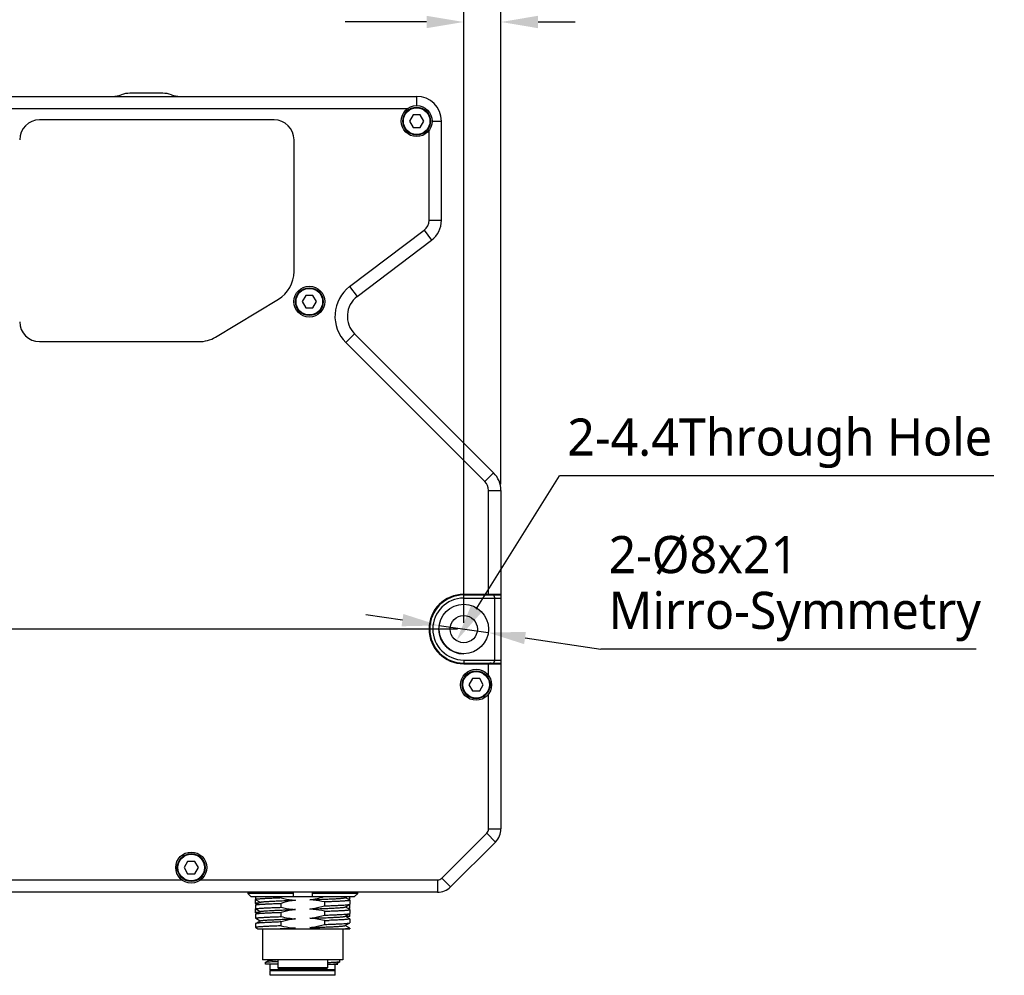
# Model space of a CAD drawing. Header units: millimetres. Extents: x 0 to 365, y 0 to 214.
# Tile 6 of 19: x 128 to 208, y 66 to 143. Entities that reach past the tile are written whole.
import ezdxf

# ---------------------------------------------------------------- set-up
doc = ezdxf.new("R2010")
doc.units = ezdxf.units.MM
doc.header["$LTSCALE"] = 23.1
doc.header["$PDMODE"] = 3
doc.header["$PDSIZE"] = 8
doc.layers.get('0').update_dxf_attribs({"linetype": 'CONTINUOUS'})
doc.layers.get('Defpoints').update_dxf_attribs({"linetype": 'CONTINUOUS'})
doc.layers.add('00_COMPONENTS', color=7, linetype='CONTINUOUS')
doc.layers.add('51__DRAFT_DIMS', color=7, linetype='CONTINUOUS')
doc.styles.get("Standard").update_dxf_attribs({"font": 'Roboto-Regular.ttf'})
doc.dimstyles.new('DIMSTYLE_1', dxfattribs={"dimtxt": 3, "dimasz": 3, "dimexe": 2.5, "dimexo": 0.5, "dimgap": 0.75, "dimtad": 1, "dimlfac": 2, "dimdsep": 46, "dimtxsty": 'STANDARD', "dimblk": '_FILLED', "dimblk1": '_FILLED', "dimblk2": '_FILLED', "dimcen": 0.09, "dimclrt": 3, "dimazin": 2, "dimtp": 0.3, "dimtm": 0.3, "dimtfac": 1, "dimtofl": 0, "dimtmove": 0, "dimatfit": 3, "dimldrblk": '_FILLED', "dimfxl": 1, "dimtolj": 1, "dimarcsym": 0})
doc.dimstyles.new('DIMSTYLE_2', dxfattribs={"dimtxt": 3, "dimasz": 3, "dimexe": 2.5, "dimexo": 0.5, "dimgap": 0.75, "dimtad": 1, "dimlfac": 2, "dimdsep": 46, "dimtxsty": 'STANDARD', "dimblk": '_FILLED', "dimblk1": '_FILLED', "dimblk2": '_FILLED', "dimcen": 0.09, "dimclrt": 3, "dimazin": 2, "dimtp": 0.1, "dimtm": 0.1, "dimtfac": 1, "dimtofl": 0, "dimtmove": 0, "dimatfit": 3, "dimldrblk": '_FILLED', "dimfxl": 1, "dimtolj": 1, "dimarcsym": 0})
doc.dimstyles.new('DIMSTYLE_3', dxfattribs={"dimtxt": 3, "dimasz": 3, "dimexe": 2.5, "dimexo": 0.5, "dimgap": 0.75, "dimtad": 1, "dimlfac": 2, "dimdsep": 46, "dimtxsty": 'STANDARD', "dimblk": '_FILLED', "dimblk1": '_FILLED', "dimblk2": '_FILLED', "dimcen": 0.09, "dimclrt": 3, "dimazin": 2, "dimtp": 0.5, "dimtm": 0.5, "dimtfac": 1, "dimtofl": 0, "dimtmove": 0, "dimatfit": 3, "dimldrblk": '_FILLED', "dimfxl": 1, "dimtolj": 1, "dimarcsym": 0})
doc.dimstyles.new('DIMSTYLE_4', dxfattribs={"dimtxt": 3, "dimasz": 3, "dimexe": 2.5, "dimexo": 0.5, "dimtad": 1, "dimlfac": 2, "dimdsep": 46, "dimtxsty": 'STANDARD', "dimblk": '_FILLED', "dimblk1": '_FILLED', "dimblk2": '_FILLED', "dimcen": 0.09, "dimclrt": 3, "dimazin": 2, "dimtp": 0.1, "dimtm": 0.1, "dimtfac": 1, "dimtofl": 0, "dimtmove": 0, "dimatfit": 1, "dimldrblk": '_FILLED', "dimfxl": 1, "dimtolj": 1, "dimarcsym": 0})
doc.dimstyles.new('DIMSTYLE_5', dxfattribs={"dimtxt": 3, "dimasz": 3, "dimexe": 2.5, "dimexo": 0.5, "dimtad": 1, "dimlfac": 2, "dimdsep": 46, "dimtxsty": 'STANDARD', "dimblk": '_FILLED', "dimblk1": '_FILLED', "dimblk2": '_FILLED', "dimcen": 0.09, "dimclrt": 3, "dimazin": 2, "dimtp": 0.2, "dimtm": 0.2, "dimtfac": 1, "dimtmove": 0, "dimatfit": 2, "dimldrblk": '_FILLED', "dimfxl": 1, "dimtolj": 1, "dimarcsym": 0})

# ---------------------------------------------------------------- blocks, each defined once
blk = doc.blocks.new('_FILLED')
at = {"color": 0, "linetype": 'ByBlock'}
blk.add_solid([(0, 0), (-1, 0.167), (-1, -0.167)], dxfattribs=at)
blk = doc.blocks.new('*D3')
at = {"layer": '51__DRAFT_DIMS', "color": 0, "lineweight": -2}
for p, q in [((107.537, 133.526), (82.275, 133.526)), ((84.775, 130.526), (84.775, 96.526)), ((163.787, 93.526), (82.275, 93.526))]:
    blk.add_line(p, q, dxfattribs=at)
at = {"layer": 'Defpoints', "color": 0}
for p in [(108.037, 133.526), (84.775, 93.526), (164.287, 93.526)]:
    blk.add_point(p, dxfattribs=at)
at = {"layer": '51__DRAFT_DIMS', "color": 0, "linetype": 'ByBlock', "lineweight": -2, "xscale": 3, "yscale": 3, "zscale": 3}
for p, rotation in [((84.775, 133.526), 89.99999999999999), ((84.775, 93.526), 270)]:
    blk.add_blockref('_FILLED', p, dxfattribs=dict(at, rotation=rotation))
at = {"layer": '51__DRAFT_DIMS', "color": 3, "insert": (80.025, 113.482), "char_height": 3, "attachment_point": 2, "rotation": 90, "line_spacing_factor": 0.9}
blk.add_mtext('\\A1;80', dxfattribs=at)
blk = doc.blocks.new('*D7')
at = {"layer": '51__DRAFT_DIMS', "color": 0, "lineweight": -2}
for p, q in [((164.287, 94.026), (164.287, 145.029)), ((167.287, 105.22), (167.287, 145.029)), ((161.287, 142.529), (154.712, 142.529)), ((170.287, 142.529), (173.287, 142.529))]:
    blk.add_line(p, q, dxfattribs=at)
at = {"layer": 'Defpoints', "color": 0}
for p in [(164.287, 142.529), (167.287, 104.72), (164.287, 93.526)]:
    blk.add_point(p, dxfattribs=at)
at = {"layer": '51__DRAFT_DIMS', "color": 0, "linetype": 'ByBlock', "lineweight": -2, "xscale": 3, "yscale": 3, "zscale": 3}
blk.add_blockref('_FILLED', (164.287, 142.529), dxfattribs=at)
at = {"layer": '51__DRAFT_DIMS', "color": 0, "linetype": 'ByBlock', "lineweight": -2, "xscale": 3, "yscale": 3, "zscale": 3, "rotation": 180}
blk.add_blockref('_FILLED', (167.287, 142.529), dxfattribs=at)
at = {"layer": '51__DRAFT_DIMS', "color": 3, "insert": (157.358, 147.279), "char_height": 3, "attachment_point": 3, "line_spacing_factor": 0.9}
blk.add_mtext('\\A1;6', dxfattribs=at)
blk = doc.blocks.new('*D8')
at = {"layer": '51__DRAFT_DIMS', "color": 0, "lineweight": -2}
for p, q in [((108.037, 134.026), (108.037, 151.724)), ((164.287, 94.026), (164.287, 151.724)), ((111.037, 149.224), (161.287, 149.224))]:
    blk.add_line(p, q, dxfattribs=at)
at = {"layer": 'Defpoints', "color": 0}
for p in [(164.287, 149.224), (108.037, 133.526), (164.287, 93.526)]:
    blk.add_point(p, dxfattribs=at)
at = {"layer": '51__DRAFT_DIMS', "color": 0, "linetype": 'ByBlock', "lineweight": -2, "xscale": 3, "yscale": 3, "zscale": 3, "rotation": 180}
blk.add_blockref('_FILLED', (108.037, 149.224), dxfattribs=at)
at = {"layer": '51__DRAFT_DIMS', "color": 0, "linetype": 'ByBlock', "lineweight": -2, "xscale": 3, "yscale": 3, "zscale": 3}
blk.add_blockref('_FILLED', (164.287, 149.224), dxfattribs=at)
at = {"layer": '51__DRAFT_DIMS', "color": 3, "insert": (136.238, 153.974), "char_height": 3, "attachment_point": 2, "line_spacing_factor": 0.9}
blk.add_mtext('\\A1;112.5', dxfattribs=at)
blk = doc.blocks.new('*D9')
at = {"layer": '51__DRAFT_DIMS', "color": 0, "lineweight": -2}
for p, q in [((104.787, 124.977), (104.787, 159.14)), ((167.287, 105.22), (167.287, 159.14)), ((107.787, 156.64), (164.287, 156.64))]:
    blk.add_line(p, q, dxfattribs=at)
at = {"layer": 'Defpoints', "color": 0}
for p in [(167.287, 156.64), (104.787, 124.477), (167.287, 104.72)]:
    blk.add_point(p, dxfattribs=at)
at = {"layer": '51__DRAFT_DIMS', "color": 0, "linetype": 'ByBlock', "lineweight": -2, "xscale": 3, "yscale": 3, "zscale": 3, "rotation": 180}
blk.add_blockref('_FILLED', (104.787, 156.64), dxfattribs=at)
at = {"layer": '51__DRAFT_DIMS', "color": 0, "linetype": 'ByBlock', "lineweight": -2, "xscale": 3, "yscale": 3, "zscale": 3}
blk.add_blockref('_FILLED', (167.287, 156.64), dxfattribs=at)
at = {"layer": '51__DRAFT_DIMS', "color": 3, "insert": (136.119, 161.39), "char_height": 3, "attachment_point": 2, "line_spacing_factor": 0.9}
blk.add_mtext('\\A1;125', dxfattribs=at)
blk = doc.blocks.new('*D25')
at = {"layer": '51__DRAFT_DIMS', "color": 0, "lineweight": -2}
for p in [(165.294, 95.137), (207.095, 105.901)]:
    blk.add_line(p, (172.018, 105.901), dxfattribs=at)
at = {"layer": 'Defpoints', "color": 0}
for p in [(164.87, 94.458), (163.704, 92.593)]:
    blk.add_point(p, dxfattribs=at)
at = {"layer": '51__DRAFT_DIMS', "color": 0, "linetype": 'ByBlock', "lineweight": -2, "xscale": 3, "yscale": 3, "zscale": 3, "rotation": 238.0086502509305}
blk.add_blockref('_FILLED', (163.704, 92.593), dxfattribs=at)
at = {"layer": '51__DRAFT_DIMS', "color": 3, "insert": (172.643, 110.526), "char_height": 3, "attachment_point": 1, "line_spacing_factor": 0.9}
blk.add_mtext('\\A1;2-4.4Through Hole{}{{\\H0.7x;}{}}', dxfattribs=at)
blk = doc.blocks.new('*D11')
at = {"layer": '51__DRAFT_DIMS', "color": 0, "lineweight": -2}
for p, q in [((159.339, 94.247), (156.371, 94.68)), ((162.308, 93.814), (166.266, 93.237)), ((169.235, 92.804), (175.353, 91.912)), ((205.648, 91.912), (175.353, 91.912))]:
    blk.add_line(p, q, dxfattribs=at)
at = {"layer": 'Defpoints', "color": 0}
for p in [(162.308, 93.814), (166.266, 93.237)]:
    blk.add_point(p, dxfattribs=at)
at = {"layer": '51__DRAFT_DIMS', "color": 0, "linetype": 'ByBlock', "lineweight": -2, "xscale": 3, "yscale": 3, "zscale": 3}
for p, rotation in [((162.308, 93.814), 351.7037585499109), ((166.266, 93.237), 171.7037585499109)]:
    blk.add_blockref('_FILLED', p, dxfattribs=dict(at, rotation=rotation))
at = {"layer": '51__DRAFT_DIMS', "color": 3, "insert": (175.978, 101.037), "char_height": 3, "attachment_point": 1, "line_spacing_factor": 0.9}
blk.add_mtext('\\A1;2-%%c{\\A1;8x21\\PMirro-Symmetry}', dxfattribs=at)

msp = doc.modelspace()

# ---------------------------------------------------------------- linework, layer by layer
at = {"layer": '00_COMPONENTS', "color": 7}
for p, q in [((139.9883, 136.7755), (137.3357, 136.7755)), ((107.037, 136.5255), (160.487, 136.5255)), ((159.737, 135.5255), (124.412, 135.5255)), ((148.987, 134.6255), (130.037, 134.6255)), ((160.1984, 135.0255), (159.9097, 134.5255)), ((159.9097, 134.5255), (160.1984, 134.0255)), ((160.7757, 135.0255), (160.1984, 135.0255)), ((161.0644, 134.5255), (160.7757, 135.0255)), ((160.7757, 134.0255), (161.0644, 134.5255)), ((162.487, 126.5195), (162.487, 134.5255)), ((160.1984, 134.0255), (160.7757, 134.0255)), ((161.487, 126.5195), (161.487, 133.7755)), ((150.587, 122.3755), (150.587, 133.0255)), ((155.0773, 121.1666), (161.0909, 125.7224)), ((155.6812, 120.3695), (161.6947, 124.9253)), ((144.2501, 117.0969), (149.3261, 120.1469)), ((151.5322, 120.4542), (151.2436, 119.9542)), ((152.1096, 120.4542), (151.5322, 120.4542)), ((152.3983, 119.9542), (152.1096, 120.4542)), ((151.2436, 119.9542), (151.5322, 119.4542)), ((151.5322, 119.4542), (152.1096, 119.4542)), ((152.1096, 119.4542), (152.3983, 119.9542)), ((166.7012, 106.1346), (155.4747, 117.3611)), ((130.037, 116.7255), (142.911, 116.7255)), ((165.9941, 105.4274), (154.7676, 116.654)), ((166.287, 96.3255), (166.287, 104.7203)), ((167.287, 104.7203), (167.287, 77.3968)), ((167.287, 96.3255), (164.287, 96.3255)), ((164.287, 96.2755), (167.287, 96.2755)), ((166.6835, 96.2755), (166.787, 96.0255)), ((164.287, 96.0255), (167.287, 96.0255)), ((166.787, 91.0255), (166.787, 96.0255)), ((164.287, 91.0255), (167.287, 91.0255)), ((164.287, 90.7755), (167.287, 90.7755)), ((164.287, 90.7255), (167.287, 90.7255)), ((166.287, 89.7755), (166.287, 90.7255)), ((166.787, 91.0255), (166.6835, 90.7755)), ((164.9984, 89.5255), (164.7097, 89.0255)), ((165.5757, 89.5255), (164.9984, 89.5255)), ((165.8644, 89.0255), (165.5757, 89.5255)), ((164.7097, 89.0255), (164.9984, 88.5255)), ((164.9984, 88.5255), (165.5757, 88.5255)), ((165.5757, 88.5255), (165.8644, 89.0255)), ((166.287, 77.3968), (166.287, 88.2755)), ((162.5193, 73.4219), (166.1406, 77.0433)), ((163.2264, 72.7148), (166.8477, 76.3362)), ((141.9984, 74.7755), (141.7097, 74.2755)), ((142.5757, 74.7755), (141.9984, 74.7755)), ((142.8644, 74.2755), (142.5757, 74.7755)), ((141.7097, 74.2755), (141.9984, 73.7755)), ((142.5757, 73.7755), (142.8644, 74.2755)), ((107.037, 73.2755), (141.537, 73.2755)), ((141.9984, 73.7755), (142.5757, 73.7755)), ((143.037, 73.2755), (162.1657, 73.2755)), ((162.1657, 72.2755), (107.037, 72.2755)), ((146.85, 72.2755), (146.85, 72.1755)), ((150.537, 72.1755), (146.85, 72.1755)), ((146.85, 72.1755), (147.1037, 71.9255)), ((147.1037, 71.9255), (155.4703, 71.9255)), ((147.487, 71.9255), (147.487, 71.686)), ((147.487, 71.3663), (147.487, 71.6833)), ((147.4928, 71.6793), (147.8502, 71.4726)), ((149.5408, 71.8164), (149.5408, 71.9255)), ((150.537, 71.9255), (150.537, 72.2755)), ((152.037, 72.2755), (152.037, 71.9255)), ((155.7241, 72.1755), (152.037, 72.1755)), ((154.7059, 71.8368), (154.8594, 71.9255)), ((155.0814, 71.6338), (154.7182, 71.8438)), ((154.9935, 71.6846), (155.0803, 71.7348)), ((155.087, 71.7426), (155.087, 71.9255)), ((155.087, 71.7423), (155.087, 71.7426)), ((155.087, 71.6273), (155.087, 71.3103)), ((155.4703, 71.9255), (155.7241, 72.1755)), ((155.7241, 72.1755), (155.7241, 72.2755)), ((147.487, 71.2523), (147.487, 70.9354)), ((147.487, 70.6163), (147.487, 70.9333)), ((147.8688, 71.4763), (147.4927, 71.2588)), ((147.4927, 70.9289), (147.8559, 70.7188)), ((147.5072, 71.3603), (147.5257, 71.3496)), ((147.5257, 71.3496), (147.5877, 71.3138)), ((147.8502, 71.4726), (147.8563, 71.469)), ((149.5408, 71.0658), (149.5408, 71.3828)), ((149.8353, 70.8541), (149.8392, 70.8542)), ((150.525, 70.8794), (150.5382, 70.8799)), ((150.5382, 70.8799), (150.7039, 70.8859)), ((153.0333, 71.4968), (153.0333, 71.1799)), ((154.7054, 71.0864), (155.0815, 71.3039)), ((154.7225, 71.091), (154.7179, 71.0936)), ((155.0812, 70.8835), (154.7225, 71.091)), ((154.9929, 70.9345), (155.0802, 70.985)), ((155.087, 70.9929), (155.087, 71.3039)), ((155.087, 70.9925), (155.087, 70.9927)), ((155.087, 70.8768), (155.087, 70.5604)), ((147.487, 70.5022), (147.487, 70.1853)), ((147.4926, 70.1789), (147.8563, 69.9686)), ((147.8687, 69.9758), (147.4927, 69.7583)), ((147.8684, 70.7261), (147.4928, 70.5088)), ((147.5069, 70.6105), (147.5255, 70.5998)), ((147.5255, 70.5998), (147.5877, 70.5638)), ((149.5408, 70.3159), (149.5408, 70.6327)), ((153.0333, 70.7463), (153.0333, 70.4299)), ((153.0333, 69.9967), (153.0333, 69.6798)), ((154.0887, 70.0387), (154.0845, 70.0385)), ((154.7058, 70.3366), (155.0814, 70.5538)), ((155.0817, 70.1333), (154.718, 70.3437)), ((155.087, 70.3255), (154.7494, 70.3255)), ((155.087, 70.3255), (155.087, 70.5538)), ((155.087, 70.1272), (155.087, 69.8104)), ((147.487, 69.7518), (147.487, 69.4354)), ((147.4927, 69.4288), (147.6714, 69.3255)), ((147.6715, 69.3255), (155.087, 69.3255)), ((148.037, 69.3255), (148.037, 66.8255)), ((149.5408, 69.5658), (149.5408, 69.8823)), ((154.537, 69.3255), (154.537, 66.8255)), ((154.7053, 69.5864), (155.0814, 69.8039)), ((154.7228, 69.591), (154.7181, 69.5937)), ((155.0811, 69.3837), (154.7228, 69.591)), ((155.087, 69.3769), (155.087, 69.3255)), ((154.537, 66.8255), (148.037, 66.8255)), ((148.5434, 66.777), (148.2991, 66.6357)), ((148.4459, 66.8255), (148.474, 66.8093)), ((148.474, 66.8093), (148.5081, 66.7895)), ((148.5081, 66.7895), (148.5366, 66.773)), ((149.287, 66.8255), (149.287, 66.1755)), ((153.287, 66.8255), (153.287, 66.1755)), ((154.287, 66.6616), (154.287, 66.8255)), ((148.287, 66.4755), (148.287, 66.6281)), ((149.287, 66.4755), (148.287, 66.4755)), ((148.2972, 66.6346), (148.3036, 66.6363)), ((148.662, 66.0255), (148.662, 66.4755)), ((153.912, 66.0255), (148.662, 66.0255)), ((148.712, 65.9755), (148.662, 66.0255)), ((153.287, 66.1755), (149.287, 66.1755)), ((149.387, 66.0755), (149.287, 66.1755)), ((153.1869, 66.0755), (149.3871, 66.0755)), ((153.187, 66.0755), (153.287, 66.1755)), ((153.287, 66.4755), (154.1319, 66.4755)), ((153.862, 65.9755), (153.912, 66.0255)), ((153.912, 66.0255), (153.912, 66.4755)), ((154.0446, 66.519), (154.2828, 66.6567)), ((154.0781, 66.5077), (154.0516, 66.523)), ((154.1318, 66.4766), (154.0781, 66.5077)), ((148.662, 65.5755), (148.662, 65.9755)), ((148.6621, 65.9755), (153.912, 65.9755)), ((153.912, 65.5755), (148.6621, 65.5755)), ((153.912, 65.5755), (153.912, 65.9755))]:
    msp.add_line(p, q, dxfattribs=at)
at = {"layer": '00_COMPONENTS', "color": 4}
for p, q in [((160.487, 135.7755), (160.487, 136.5255)), ((161.737, 134.5255), (162.487, 134.5255)), ((161.487, 126.5195), (162.487, 126.5195)), ((161.0909, 125.7224), (161.6947, 124.9253)), ((155.0773, 121.1666), (155.6812, 120.3695)), ((154.7676, 116.654), (155.4747, 117.3611)), ((165.9941, 105.4274), (166.7012, 106.1346)), ((166.287, 104.7203), (167.287, 104.7203)), ((164.287, 96.0255), (164.287, 96.2755)), ((164.287, 91.0255), (164.287, 90.7755)), ((166.287, 77.3968), (167.287, 77.3968)), ((166.1406, 77.0433), (166.8477, 76.3362)), ((162.1657, 73.2755), (162.1657, 72.2755)), ((162.5193, 73.4219), (163.2264, 72.7148))]:
    msp.add_line(p, q, dxfattribs=at)
at = {"layer": '00_COMPONENTS', "color": 7}
for centre, radius in [((160.487, 134.5255), 1.25), ((160.487, 134.5255), 1.125), ((151.8209, 119.9542), 1.25), ((151.8209, 119.9542), 1.125), ((164.287, 93.5255), 2), ((164.287, 93.5255), 1.1), ((165.287, 89.0255), 1.25), ((165.287, 89.0255), 1.125), ((142.287, 74.2755), 1.25), ((142.287, 74.2755), 1.125)]:
    msp.add_circle(centre, radius, dxfattribs=at)
at = {"layer": '00_COMPONENTS', "color": 4}
for centre in [(160.487, 134.5255), (151.8209, 119.9542), (165.287, 89.0255), (142.287, 74.2755)]:
    msp.add_circle(centre, 1.075, dxfattribs=at)
at = {"layer": '00_COMPONENTS', "color": 7}
for centre, radius, start, end in [((137.3357, 134.7755), 2, 90, 110.364135), ((139.9883, 134.7755), 2, 69.635865, 90), ((135.9438, 138.5255), 2, 270, 290.364135), ((141.3803, 138.5255), 2, 249.635865, 270), ((160.487, 134.5255), 2, 0, 90), ((130.037, 133.0255), 1.6, 90, 180), ((148.987, 133.0255), 1.6, 0, 90), ((160.487, 126.5195), 1, 307.146762, 0), ((160.487, 126.5195), 2, 307.146762, 0), ((147.987, 122.3755), 2.6, 301, 0), ((156.8889, 118.7753), 3, 127.146762, 225), ((156.8889, 118.7753), 2, 127.146762, 225), ((130.037, 118.3255), 1.6, 180, 270), ((142.911, 119.3255), 2.6, 270, 301), ((165.287, 104.7203), 2, 0, 45), ((165.287, 104.7203), 1, 0, 45), ((164.287, 93.5255), 2.8, 90, 270), ((164.287, 93.5255), 2.75, 90, 270), ((166.387, 96.7755), 0.5, 270, 295.829008), ((164.287, 93.5255), 2.5, 90, 270), ((166.387, 90.2755), 0.5, 64.170992, 90), ((165.787, 77.3968), 0.5, 315, 0), ((165.787, 77.3968), 1.5, 315, 0), ((162.1657, 73.7755), 0.5, 270, 315), ((162.1657, 73.7755), 1.5, 270, 315), ((149.2829, 178.8562), 108.9241, 271.973174, 272.175688), ((151.6082, 62.6069), 6.8386, 97.583282, 100.75158), ((148.4041, 66.2068), 0.4412, 102.579849, 103.164725)]:
    msp.add_arc(centre, radius, start, end, dxfattribs=at)
for points, knots in [([(149.5408, 71.8164), (149.3929, 71.8111), (149.1109, 71.8004), (148.7107, 71.7841), (148.3585, 71.7687), (148.0981, 71.7551), (147.9187, 71.7435), (147.8073, 71.7352), (147.7122, 71.7269), (147.6337, 71.7189), (147.5722, 71.7112), (147.528, 71.7038), (147.5018, 71.6971), (147.4898, 71.6912), (147.487, 71.6875), (147.487, 71.686)], [0, 0, 0, 0, 0.215189, 0.4105921, 0.5825723, 0.7279449, 0.7897964, 0.8440349, 0.8904121, 0.9287164, 0.9587857, 0.9805273, 0.9939767, 0.9977497, 1, 1, 1, 1]), ([(147.487, 71.686), (147.487, 71.6854), (147.4878, 71.6823), (147.4907, 71.6805), (147.4928, 71.6793)], [0, 0, 0, 0, 0.1867099, 1, 1, 1, 1]), ([(147.4898, 71.6788), (147.4894, 71.6792), (147.4881, 71.6804), (147.487, 71.6821), (147.487, 71.6834)], [0, 0, 0, 0, 0.3074696, 1, 1, 1, 1]), ([(147.8689, 71.4762), (147.8725, 71.4784), (147.8822, 71.4821), (147.9093, 71.4894), (147.9584, 71.4976), (148.0347, 71.5072), (148.1338, 71.5169), (148.255, 71.5269), (148.3973, 71.5369), (148.5598, 71.5468), (148.8134, 71.5605), (149.1715, 71.577), (149.6431, 71.5969), (150.1605, 71.6167), (150.5193, 71.6294), (150.7039, 71.6359)], [0, 0, 0, 0, 0.0044217, 0.010821, 0.0297432, 0.056847, 0.091988, 0.1348886, 0.1852108, 0.242596, 0.3066757, 0.4533281, 0.621048, 0.8049405, 1, 1, 1, 1]), ([(149.5408, 71.8164), (149.8273, 71.7485), (150.2148, 71.6772), (150.6061, 71.6422), (150.7041, 71.6359)], [0, 0, 0, 0, 0.7499033, 1, 1, 1, 1]), ([(150.7041, 71.6359), (150.6056, 71.6229), (150.2132, 71.5614), (149.8265, 71.4666), (149.5408, 71.3828)], [0, 0, 0, 0, 0.2500787, 1, 1, 1, 1]), ([(153.0333, 71.4968), (152.7464, 71.5649), (152.3583, 71.6358), (151.9665, 71.6707), (151.8683, 71.677)], [0, 0, 0, 0, 0.749901, 1, 1, 1, 1]), ([(151.87, 71.677), (152.055, 71.6835), (152.4142, 71.6962), (152.9321, 71.7158), (153.4039, 71.7358), (153.7622, 71.7526), (154.0161, 71.7662), (154.1786, 71.7761), (154.3207, 71.786), (154.4415, 71.796), (154.5403, 71.8058), (154.6163, 71.8154), (154.6654, 71.8237), (154.6926, 71.831), (154.7023, 71.8347), (154.7059, 71.8368)], [0, 0, 0, 0, 0.1952814, 0.3793312, 0.5469593, 0.693661, 0.7578535, 0.8152851, 0.8655063, 0.9082108, 0.9431843, 0.9702261, 0.9891591, 0.9955745, 1, 1, 1, 1]), ([(155.087, 71.6273), (155.087, 71.6257), (155.0842, 71.622), (155.0723, 71.6161), (155.046, 71.6092), (155.0019, 71.6016), (154.9404, 71.5937), (154.8619, 71.5858), (154.7667, 71.5777), (154.6553, 71.5697), (154.4759, 71.5583), (154.2156, 71.5444), (153.8634, 71.5283), (153.4632, 71.5123), (153.1811, 71.502), (153.0333, 71.4968)], [0, 0, 0, 0, 0.0022516, 0.006033, 0.0195061, 0.0412629, 0.0713413, 0.1096409, 0.1560095, 0.2102389, 0.2720842, 0.4174537, 0.5894271, 0.7848262, 1, 1, 1, 1]), ([(155.0803, 71.7348), (155.0751, 71.7318), (155.0606, 71.7268), (155.0336, 71.7205), (154.9967, 71.714), (154.9687, 71.7101), (154.9531, 71.7081)], [0, 0, 0, 0, 0.1383083, 0.3503431, 0.6375831, 1, 1, 1, 1]), ([(155.087, 71.7423), (155.087, 71.7416), (155.0859, 71.7383), (155.0827, 71.7362), (155.0803, 71.7348)], [0, 0, 0, 0, 0.1897745, 1, 1, 1, 1]), ([(155.0814, 71.6338), (155.0822, 71.6333), (155.0846, 71.6318), (155.087, 71.6292), (155.087, 71.6273)], [0, 0, 0, 0, 0.3368303, 1, 1, 1, 1]), ([(147.7557, 71.4114), (147.7168, 71.4081), (147.6497, 71.4019), (147.5727, 71.3922), (147.5279, 71.3842), (147.5063, 71.3785), (147.4934, 71.3741), (147.487, 71.3686), (147.487, 71.3663)], [0, 0, 0, 0, 0.4261708, 0.7346289, 0.8441167, 0.9237772, 0.9743671, 1, 1, 1, 1]), ([(147.487, 71.3663), (147.487, 71.3647), (147.4901, 71.3608), (147.5028, 71.3548), (147.5153, 71.3516), (147.5249, 71.3495)], [0, 0, 0, 0, 0.1130685, 0.3065834, 1, 1, 1, 1]), ([(147.487, 71.2523), (147.487, 71.2528), (147.4878, 71.2558), (147.4906, 71.2576), (147.4927, 71.2588)], [0, 0, 0, 0, 0.1877593, 1, 1, 1, 1]), ([(147.487, 70.9354), (147.487, 70.9369), (147.4898, 70.9407), (147.5018, 70.9465), (147.528, 70.9534), (147.5722, 70.961), (147.6337, 70.9689), (147.7122, 70.9769), (147.8073, 70.9849), (147.9187, 70.993), (148.0981, 71.0044), (148.3585, 71.0183), (148.7106, 71.0342), (149.1108, 71.0503), (149.3929, 71.0606), (149.5408, 71.0658)], [0, 0, 0, 0, 0.0022498, 0.0060302, 0.0195025, 0.0412593, 0.0713383, 0.1096385, 0.1560079, 0.2102377, 0.2720832, 0.4174524, 0.5894256, 0.7848252, 1, 1, 1, 1]), ([(147.4927, 70.9289), (147.4918, 70.9294), (147.4894, 70.9309), (147.487, 70.9334), (147.487, 70.9354)], [0, 0, 0, 0, 0.3367155, 1, 1, 1, 1]), ([(147.491, 70.9279), (147.4904, 70.9283), (147.4886, 70.9297), (147.487, 70.9318), (147.487, 70.9334)], [0, 0, 0, 0, 0.3213207, 1, 1, 1, 1]), ([(147.4927, 71.2588), (147.4993, 71.2626), (147.5191, 71.2682), (147.5565, 71.2756), (147.6096, 71.2829), (147.6782, 71.2905), (147.7619, 71.2982), (147.9028, 71.3091), (148.1138, 71.3222), (148.4062, 71.3375), (148.747, 71.3527), (149.1306, 71.3679), (149.4, 71.3778), (149.5408, 71.3828)], [0, 0, 0, 0, 0.0111075, 0.0296758, 0.0557933, 0.0894056, 0.1303945, 0.1785981, 0.2958355, 0.4391877, 0.6062584, 0.7942471, 1, 1, 1, 1]), ([(147.5072, 71.3603), (147.5051, 71.3615), (147.5007, 71.3639), (147.5019, 71.3689), (147.503, 71.3702)], [0, 0, 0, 0, 0.5887166, 1, 1, 1, 1]), ([(147.503, 71.3702), (147.5055, 71.373), (147.5154, 71.3774), (147.5251, 71.3803), (147.5314, 71.3819)], [0, 0, 0, 0, 0.366319, 1, 1, 1, 1]), ([(147.5287, 71.3525), (147.5264, 71.3532), (147.5191, 71.3552), (147.5117, 71.3577), (147.5072, 71.3603)], [0, 0, 0, 0, 0.3125564, 1, 1, 1, 1]), ([(147.8684, 70.7261), (147.875, 70.7299), (147.8948, 70.7357), (147.9317, 70.7432), (147.9839, 70.7508), (148.0507, 70.7586), (148.1319, 70.7664), (148.268, 70.7778), (148.4712, 70.7917), (148.7523, 70.8071), (149.0788, 70.8227), (149.4449, 70.8385), (149.7015, 70.8489), (149.8353, 70.8541)], [0, 0, 0, 0, 0.0116718, 0.030852, 0.0575602, 0.0916862, 0.1330929, 0.1816305, 0.2993131, 0.4428476, 0.6096009, 0.7963996, 1, 1, 1, 1]), ([(149.5408, 71.0658), (149.8277, 70.9978), (150.2158, 70.9267), (150.6076, 70.892), (150.7057, 70.8857)], [0, 0, 0, 0, 0.7499011, 1, 1, 1, 1]), ([(150.7057, 70.8857), (150.6071, 70.8727), (150.2142, 70.8115), (149.8269, 70.7168), (149.5408, 70.6327)], [0, 0, 0, 0, 0.2500817, 1, 1, 1, 1]), ([(149.8392, 70.8542), (149.8947, 70.8564), (150.1233, 70.8651), (150.3519, 70.8731), (150.525, 70.8794)], [0, 0, 0, 0, 0.2428047, 1, 1, 1, 1]), ([(151.87, 70.9267), (151.9684, 70.9398), (152.3608, 71.0012), (152.7475, 71.096), (153.0333, 71.1799)], [0, 0, 0, 0, 0.2500795, 1, 1, 1, 1]), ([(153.0333, 70.7463), (152.7467, 70.8142), (152.3592, 70.8855), (151.968, 70.9205), (151.87, 70.9267)], [0, 0, 0, 0, 0.749903, 1, 1, 1, 1]), ([(151.8701, 70.9268), (152.0549, 70.9333), (152.4138, 70.9459), (152.9315, 70.9656), (153.4031, 70.9855), (153.7612, 71.0022), (154.0149, 71.0159), (154.1774, 71.0258), (154.3197, 71.0357), (154.4408, 71.0457), (154.5399, 71.0554), (154.616, 71.065), (154.6649, 71.0733), (154.6921, 71.0806), (154.7018, 71.0843), (154.7054, 71.0864)], [0, 0, 0, 0, 0.1951397, 0.3791151, 0.5468464, 0.6934341, 0.7575423, 0.8149569, 0.8652803, 0.9081646, 0.9432667, 0.9702978, 0.9891666, 0.9955672, 1, 1, 1, 1]), ([(153.0333, 71.1799), (153.1741, 71.1849), (153.4436, 71.1947), (153.8273, 71.21), (154.1683, 71.2252), (154.4607, 71.2403), (154.6717, 71.2536), (154.8126, 71.2645), (154.8963, 71.2722), (154.9648, 71.2797), (155.0179, 71.2871), (155.0551, 71.2945), (155.0749, 71.3001), (155.0815, 71.3039)], [0, 0, 0, 0, 0.2058219, 0.3938819, 0.5609871, 0.704359, 0.8215905, 0.8697822, 0.9107479, 0.9443334, 0.9704172, 0.9889439, 1, 1, 1, 1]), ([(153.0333, 70.7463), (153.1811, 70.7516), (153.4632, 70.7621), (153.8634, 70.7784), (154.2156, 70.7939), (154.476, 70.8076), (154.6553, 70.8194), (154.7667, 70.8278), (154.8619, 70.8361), (154.9403, 70.844), (155.0019, 70.8516), (155.046, 70.859), (155.0723, 70.8656), (155.0842, 70.8715), (155.087, 70.8752), (155.087, 70.8768)], [0, 0, 0, 0, 0.2151848, 0.4105943, 0.5825707, 0.7279452, 0.7897987, 0.8440394, 0.8904173, 0.9287169, 0.9587846, 0.9805189, 0.9939646, 0.9977389, 1, 1, 1, 1]), ([(155.0802, 70.985), (155.075, 70.982), (155.0604, 70.9769), (155.0335, 70.9704), (154.9965, 70.9638), (154.9686, 70.9598), (154.953, 70.9578)], [0, 0, 0, 0, 0.1387146, 0.3509715, 0.6380928, 1, 1, 1, 1]), ([(155.087, 70.9925), (155.087, 70.9919), (155.0859, 70.9885), (155.0827, 70.9864), (155.0802, 70.985)], [0, 0, 0, 0, 0.1875291, 1, 1, 1, 1]), ([(155.087, 70.8768), (155.087, 70.8774), (155.0862, 70.8804), (155.0833, 70.8823), (155.0812, 70.8836)], [0, 0, 0, 0, 0.1869916, 1, 1, 1, 1]), ([(155.0815, 71.3039), (155.0823, 71.3044), (155.0847, 71.3059), (155.087, 71.3084), (155.087, 71.3103)], [0, 0, 0, 0, 0.336234, 1, 1, 1, 1]), ([(147.7557, 70.6614), (147.7167, 70.6581), (147.6497, 70.6519), (147.5727, 70.6422), (147.5279, 70.6342), (147.5063, 70.6285), (147.4933, 70.6241), (147.487, 70.6186), (147.487, 70.6163)], [0, 0, 0, 0, 0.4261643, 0.7346174, 0.8441044, 0.9237661, 0.97436, 1, 1, 1, 1]), ([(147.487, 70.6163), (147.487, 70.6147), (147.4901, 70.6108), (147.5029, 70.6047), (147.5154, 70.6016), (147.5251, 70.5994)], [0, 0, 0, 0, 0.112973, 0.3064631, 1, 1, 1, 1]), ([(147.4928, 70.5087), (147.4919, 70.5082), (147.4895, 70.5067), (147.487, 70.5041), (147.487, 70.5022)], [0, 0, 0, 0, 0.3373546, 1, 1, 1, 1]), ([(147.487, 70.1853), (147.487, 70.1869), (147.4898, 70.1906), (147.5018, 70.1965), (147.528, 70.2034), (147.5722, 70.211), (147.6337, 70.2189), (147.7122, 70.2269), (147.8073, 70.2349), (147.9187, 70.243), (148.0981, 70.2544), (148.3585, 70.2682), (148.7106, 70.2842), (149.1108, 70.3003), (149.3929, 70.3107), (149.5408, 70.3159)], [0, 0, 0, 0, 0.0022494, 0.0060306, 0.0195053, 0.0412638, 0.0713435, 0.1096437, 0.1560126, 0.2102418, 0.2720867, 0.4174549, 0.5894274, 0.7848264, 1, 1, 1, 1]), ([(147.4926, 70.1789), (147.4918, 70.1794), (147.4894, 70.1809), (147.487, 70.1834), (147.487, 70.1853)], [0, 0, 0, 0, 0.3362146, 1, 1, 1, 1]), ([(149.5408, 70.6327), (149.4001, 70.6276), (149.1308, 70.6177), (148.7472, 70.6026), (148.4064, 70.5874), (148.1141, 70.5722), (147.9031, 70.559), (147.7622, 70.5481), (147.6784, 70.5405), (147.6099, 70.5329), (147.5566, 70.5255), (147.5193, 70.5181), (147.4994, 70.5125), (147.4928, 70.5087)], [0, 0, 0, 0, 0.2056983, 0.3936599, 0.5606993, 0.7040437, 0.8212885, 0.8695026, 0.9105019, 0.9441323, 0.9702729, 0.9888674, 1, 1, 1, 1]), ([(147.5069, 70.6105), (147.505, 70.6117), (147.5012, 70.6137), (147.5012, 70.6182), (147.502, 70.6194)], [0, 0, 0, 0, 0.6021201, 1, 1, 1, 1]), ([(147.502, 70.6194), (147.5039, 70.6223), (147.5133, 70.6269), (147.5223, 70.6296), (147.5284, 70.6312)], [0, 0, 0, 0, 0.3545884, 1, 1, 1, 1]), ([(147.8687, 69.9758), (147.8724, 69.9779), (147.8821, 69.9817), (147.9093, 69.9891), (147.9583, 69.9976), (148.0345, 70.0073), (148.1336, 70.0169), (148.2548, 70.0266), (148.3972, 70.0364), (148.5597, 70.0463), (148.8133, 70.0603), (149.1713, 70.0773), (149.6429, 70.0966), (150.1604, 70.1162), (150.5192, 70.1294), (150.7039, 70.1359)], [0, 0, 0, 0, 0.0044608, 0.0108923, 0.0298125, 0.0568664, 0.0919796, 0.1348819, 0.185213, 0.242623, 0.3067323, 0.4533054, 0.6209962, 0.8049212, 1, 1, 1, 1]), ([(149.5408, 70.3159), (149.7319, 70.2705), (150.1173, 70.1928), (150.5082, 70.1485), (150.7041, 70.1359)], [0, 0, 0, 0, 0.5000209, 1, 1, 1, 1]), ([(150.7041, 70.1359), (150.6057, 70.1228), (150.2133, 70.0612), (149.8266, 69.966), (149.5408, 69.8823)], [0, 0, 0, 0, 0.2500776, 1, 1, 1, 1]), ([(151.8684, 70.1765), (151.9669, 70.1895), (152.3599, 70.251), (152.7471, 70.346), (153.0333, 70.4299)], [0, 0, 0, 0, 0.2500793, 1, 1, 1, 1]), ([(153.0333, 69.9967), (152.842, 70.0422), (152.456, 70.12), (152.0646, 70.164), (151.8684, 70.1765)], [0, 0, 0, 0, 0.5000175, 1, 1, 1, 1]), ([(151.8701, 70.1765), (152.0548, 70.1831), (152.4137, 70.1962), (152.9312, 70.2157), (153.4028, 70.2351), (153.761, 70.2522), (154.0148, 70.2661), (154.1772, 70.276), (154.3194, 70.2857), (154.4404, 70.2954), (154.5394, 70.3051), (154.6157, 70.3149), (154.665, 70.3233), (154.6924, 70.3307), (154.7021, 70.3345), (154.7058, 70.3366)], [0, 0, 0, 0, 0.1951274, 0.3790221, 0.5465737, 0.6932595, 0.7574362, 0.8148206, 0.865049, 0.907831, 0.9428925, 0.9700246, 0.9890738, 0.9955404, 1, 1, 1, 1]), ([(153.0333, 70.4299), (153.1741, 70.4348), (153.4435, 70.4446), (153.8271, 70.4599), (154.168, 70.4752), (154.4604, 70.4904), (154.6714, 70.5036), (154.8123, 70.5145), (154.896, 70.5221), (154.9645, 70.5297), (155.0177, 70.537), (155.055, 70.5444), (155.0748, 70.55), (155.0814, 70.5538)], [0, 0, 0, 0, 0.2057651, 0.3937806, 0.5608563, 0.7042156, 0.8214521, 0.8696532, 0.9106334, 0.9442387, 0.9703484, 0.9889069, 1, 1, 1, 1]), ([(154.085, 70.0385), (154.0337, 70.0361), (153.8114, 70.0261), (153.5891, 70.0171), (153.418, 70.0106)], [0, 0, 0, 0, 0.2308034, 1, 1, 1, 1]), ([(155.087, 70.1272), (155.087, 70.1249), (155.081, 70.1196), (155.0685, 70.1152), (155.0478, 70.1096), (155.0047, 70.1018), (154.9307, 70.0923), (154.8187, 70.0816), (154.6763, 70.0708), (154.5048, 70.06), (154.3057, 70.0491), (154.1639, 70.0422), (154.0887, 70.0387)], [0, 0, 0, 0, 0.0068334, 0.0201824, 0.041163, 0.0699708, 0.1511316, 0.2632745, 0.4055466, 0.5767576, 0.7754681, 1, 1, 1, 1]), ([(155.0814, 70.5538), (155.0822, 70.5543), (155.0846, 70.5558), (155.087, 70.5584), (155.087, 70.5604)], [0, 0, 0, 0, 0.3366081, 1, 1, 1, 1]), ([(155.0817, 70.1335), (155.0825, 70.133), (155.0848, 70.1315), (155.087, 70.129), (155.087, 70.1272)], [0, 0, 0, 0, 0.3341356, 1, 1, 1, 1]), ([(147.4927, 69.7583), (147.4918, 69.7578), (147.4894, 69.7563), (147.487, 69.7537), (147.487, 69.7518)], [0, 0, 0, 0, 0.336725, 1, 1, 1, 1]), ([(149.5408, 69.5658), (149.3929, 69.5606), (149.1108, 69.5504), (148.7106, 69.5342), (148.3585, 69.5183), (148.0981, 69.5043), (147.9187, 69.493), (147.8073, 69.4849), (147.7122, 69.4769), (147.6337, 69.4689), (147.5722, 69.461), (147.528, 69.4534), (147.5018, 69.4466), (147.4898, 69.4407), (147.487, 69.4369), (147.487, 69.4354)], [0, 0, 0, 0, 0.2151768, 0.4105695, 0.5825454, 0.7279139, 0.7897585, 0.8439865, 0.8903534, 0.9286554, 0.958733, 0.9804898, 0.9939592, 0.9977431, 1, 1, 1, 1]), ([(147.487, 69.4354), (147.487, 69.4348), (147.4878, 69.4318), (147.4906, 69.43), (147.4927, 69.4288)], [0, 0, 0, 0, 0.1882231, 1, 1, 1, 1]), ([(149.5408, 69.8823), (149.4, 69.8774), (149.1306, 69.8676), (148.747, 69.8522), (148.4061, 69.8369), (148.1137, 69.8218), (147.9027, 69.8086), (147.7618, 69.7977), (147.6781, 69.79), (147.6096, 69.7825), (147.5564, 69.7751), (147.5191, 69.7677), (147.4993, 69.7621), (147.4927, 69.7583)], [0, 0, 0, 0, 0.2057615, 0.3937747, 0.5608487, 0.7042068, 0.8214436, 0.8696457, 0.9106272, 0.9442341, 0.9703455, 0.9889057, 1, 1, 1, 1]), ([(149.1415, 69.3254), (149.2594, 69.3307), (149.7801, 69.3529), (150.301, 69.3717), (150.7039, 69.3859)], [0, 0, 0, 0, 0.2264943, 1, 1, 1, 1]), ([(149.5408, 69.5658), (149.8277, 69.4977), (150.2158, 69.4268), (150.6076, 69.392), (150.7057, 69.3857)], [0, 0, 0, 0, 0.7499009, 1, 1, 1, 1]), ([(151.8696, 69.4267), (151.9681, 69.4397), (152.3606, 69.5012), (152.7474, 69.596), (153.0333, 69.6798)], [0, 0, 0, 0, 0.2500789, 1, 1, 1, 1]), ([(151.8701, 69.4267), (152.0548, 69.4331), (152.4137, 69.4459), (152.9313, 69.4656), (153.4028, 69.4855), (153.7608, 69.5021), (154.0145, 69.5159), (154.177, 69.5258), (154.3195, 69.5358), (154.4406, 69.5457), (154.5395, 69.5554), (154.6157, 69.5649), (154.6647, 69.5731), (154.692, 69.5805), (154.7017, 69.5843), (154.7053, 69.5864)], [0, 0, 0, 0, 0.1950931, 0.3790716, 0.5467288, 0.6932825, 0.7574065, 0.8148623, 0.8652287, 0.908096, 0.9431373, 0.9701709, 0.9890983, 0.9955322, 1, 1, 1, 1]), ([(153.0333, 69.6798), (153.1741, 69.6848), (153.4435, 69.6946), (153.8271, 69.71), (154.168, 69.7252), (154.4604, 69.7403), (154.6714, 69.7535), (154.8123, 69.7645), (154.896, 69.7721), (154.9645, 69.7797), (155.0177, 69.787), (155.055, 69.7945), (155.0748, 69.8001), (155.0814, 69.8039)], [0, 0, 0, 0, 0.2057673, 0.3937845, 0.5608609, 0.7042198, 0.8214556, 0.8696564, 0.9106362, 0.9442412, 0.9703505, 0.9889083, 1, 1, 1, 1]), ([(155.087, 69.3774), (155.087, 69.3745), (155.0782, 69.3684), (155.0618, 69.3635), (155.0333, 69.357), (154.9946, 69.3509), (154.9448, 69.3445), (154.8573, 69.3353), (154.7862, 69.3294), (154.7354, 69.3255)], [0, 0, 0, 0, 0.0237297, 0.0737138, 0.1533865, 0.2632299, 0.4031817, 0.5730104, 1, 1, 1, 1]), ([(155.0811, 69.384), (155.082, 69.3835), (155.0845, 69.382), (155.087, 69.3794), (155.087, 69.3774)], [0, 0, 0, 0, 0.3398654, 1, 1, 1, 1]), ([(155.0814, 69.8039), (155.0822, 69.8044), (155.0846, 69.8059), (155.087, 69.8084), (155.087, 69.8104)], [0, 0, 0, 0, 0.3366933, 1, 1, 1, 1]), ([(148.5443, 66.7764), (148.5498, 66.7799), (148.5679, 66.7843), (148.6024, 66.7905), (148.6535, 66.7962), (148.7203, 66.8019), (148.8026, 66.8076), (148.9411, 66.8161), (149.0522, 66.8217), (149.1309, 66.8255)], [0, 0, 0, 0, 0.0329072, 0.0926414, 0.1797009, 0.2937872, 0.4339621, 0.5991663, 1, 1, 1, 1]), ([(148.287, 66.6281), (148.287, 66.6295), (148.2909, 66.6327), (148.2946, 66.6339), (148.2972, 66.6346)], [0, 0, 0, 0, 0.3339055, 1, 1, 1, 1]), ([(148.308, 66.6373), (148.3097, 66.6377), (148.3173, 66.6396), (148.325, 66.6411), (148.331, 66.6421)], [0, 0, 0, 0, 0.2173094, 1, 1, 1, 1]), ([(148.331, 66.6421), (148.3486, 66.6453), (148.3907, 66.6508), (148.5014, 66.662), (148.6874, 66.6749), (148.9637, 66.6898), (149.1716, 66.6987), (149.2864, 66.7034)], [0, 0, 0, 0, 0.0560205, 0.1331062, 0.3483659, 0.6400199, 1, 1, 1, 1]), ([(154.2828, 66.6567), (154.2792, 66.6546), (154.2691, 66.6513), (154.2504, 66.647), (154.2244, 66.6427), (154.1758, 66.6364), (154.0976, 66.6288), (153.9835, 66.6202), (153.8433, 66.6117), (153.6784, 66.6033), (153.4902, 66.5949), (153.3572, 66.5895), (153.2872, 66.5868)], [0, 0, 0, 0, 0.0123227, 0.0315775, 0.0578722, 0.0912104, 0.1788034, 0.2936359, 0.4346354, 0.6004593, 0.7895214, 1, 1, 1, 1]), ([(153.5717, 66.4755), (153.6349, 66.4787), (153.7239, 66.4836), (153.8348, 66.4911), (153.9005, 66.4964), (153.9542, 66.5017), (153.9957, 66.5069), (154.0244, 66.5122), (154.0396, 66.5161), (154.0445, 66.519)], [0, 0, 0, 0, 0.3988769, 0.562383, 0.701155, 0.8146724, 0.9024776, 0.9642232, 1, 1, 1, 1]), ([(154.287, 66.6615), (154.287, 66.6611), (154.2865, 66.6589), (154.2844, 66.6575), (154.2828, 66.6567)], [0, 0, 0, 0, 0.1881904, 1, 1, 1, 1])]:
    msp.add_open_spline(points, degree=3, knots=knots, dxfattribs=at)
for points in [[(151.8683, 71.677), (152.2571, 71.7284), (152.6419, 71.8156), (153.0183, 71.9255)], [(152.6621, 69.3254), (152.4004, 69.3745), (152.1354, 69.4095), (151.8696, 69.4267)]]:
    msp.add_open_spline(points, degree=3, dxfattribs=at)
at = {"layer": '51__DRAFT_DIMS', "color": 4}
msp.add_arc((164.287, 93.5255), 2, 181.452892, 270, dxfattribs=at)

# ---------------------------------------------------------------- dimensions: what is measured, and where the dimension line sits
for base, p1, p2, dimstyle, picture, middle in [((167.287, 156.6402), (104.787, 124.4768), (167.287, 104.7203), 'DIMSTYLE_3', '*D9', (136.1191, 156.6402)), ((164.287, 149.2237), (108.037, 133.5255), (164.287, 93.5255), 'DIMSTYLE_1', '*D8', (136.2382, 149.2237))]:
    dim = msp.add_linear_dim(base=base, p1=p1, p2=p2, dimstyle=dimstyle, dxfattribs=at)
    dim.commit()
    dim.dimension.update_dxf_attribs({"geometry": picture, "text_midpoint": middle, "dimtype": 160})
for base, p1, angle, dimstyle, picture, middle in [((164.287, 142.5291), (167.287, 104.7203), 180, 'DIMSTYLE_2', '*D7', (156.4103, 142.5291)), ((84.7746, 93.5255), (108.037, 133.5255), 270, 'DIMSTYLE_1', '*D3', (84.7746, 113.4816))]:
    dim = msp.add_linear_dim(base=base, p1=p1, p2=(164.287, 93.5255), angle=angle, dimstyle=dimstyle, dxfattribs=at)
    dim.commit()
    dim.dimension.update_dxf_attribs({"geometry": picture, "text_midpoint": middle, "dimtype": 160})
for p1, p2, text, dimstyle, override, picture, middle in [((164.8698, 94.4584), (163.7043, 92.5926), '2-<>Through Hole{}{{\\H0.7x;}{}}', 'DIMSTYLE_4', {"dimtoh": 1, "dimlfac": 2, "dimpost": '<>', "dimtix": 0, "dimtofl": 0, "dimtmove": 0, "dimatfit": 3}, '*D25', (189.8688, 105.9011)), ((162.308, 93.8141), (166.2661, 93.2369), '2-%%c{\\A1;<>x21\\PMirro-Symmetry}', 'DIMSTYLE_5', {"dimtih": 1, "dimtoh": 1, "dimpost": '<>', "dimtxsty": 'STANDARD'}, '*D11', (175.3529, 91.9119))]:
    dim = msp.add_diameter_dim_2p(p1=p1, p2=p2, text=text, dimstyle=dimstyle, override=override, dxfattribs=at)
    dim.commit()
    dim.dimension.update_dxf_attribs({"geometry": picture, "text_midpoint": middle, "dimtype": 163})

doc.saveas('drawing.dxf')
